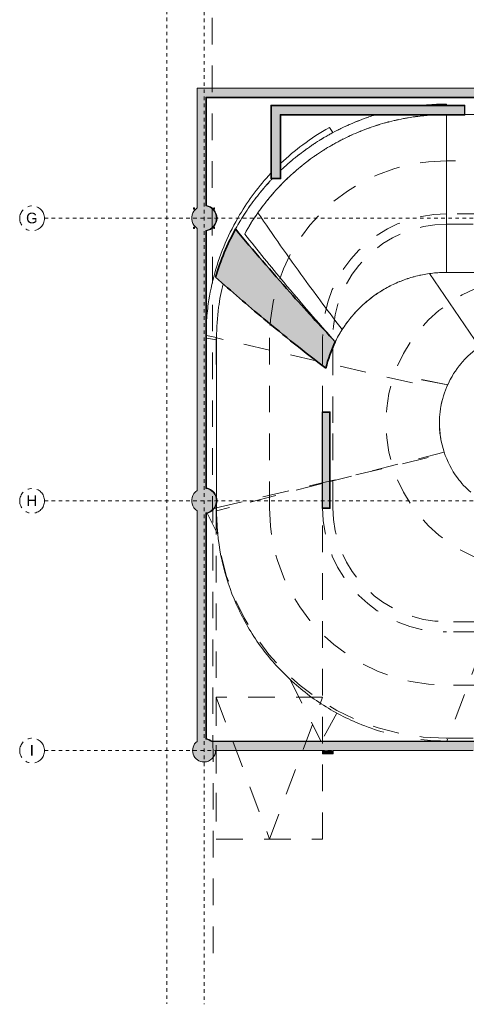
# Model space of a CAD drawing. Header units: millimetres. Extents: x 4.1 to 90.4, y -1.2 to 68.4.
# Tile 1 of 256: x 4.1 to 16.7, y 7.8 to 35.6. Entities that reach past the tile are written whole.
import ezdxf

# ---------------------------------------------------------------- set-up
doc = ezdxf.new("R2010")
doc.units = ezdxf.units.MM
doc.linetypes.add('Dash Dot 3_16_', pattern=[0.007938, 0.004763, -0.001587, 0, -0.001587])
doc.linetypes.add('JIS_02_0.7', pattern=[1.35, 0.75, -0.6])
doc.layers.add('A-DETL', color=94, linetype='Continuous', lineweight=5, true_color=0x00a600)
for name, color, linetype, lineweight in [('A-FLOR', 7, 'Continuous', 5), ('A-FLOR-PATT', 7, 'Continuous', 15), ('A-WALL', 7, 'Continuous', 5), ('A-WALL-PATT', 7, 'Continuous', 13), ('I-WALL', 7, 'Continuous', 5), ('S-COLS', 7, 'Continuous', 5), ('S-GRID', 7, 'Continuous', 9), ('S-GRID-IDEN', 7, 'Continuous', 9), ('S-RBAR', 7, 'Continuous', 5)]:
    doc.layers.add(name, color=color, linetype=linetype, lineweight=lineweight)
doc.styles.add('Arial_1', font='arial.ttf', dxfattribs={"height": 0.003})

# ---------------------------------------------------------------- blocks, each defined once
blk = doc.blocks.new('Grid - CMS-SYMBOLE-QUADRILLAGE-1249333-MUC-LAG-PRO-PLA-ARC-TZN-SS01-AP04B-04RP Maçonnerie')
at = {"layer": 'S-GRID-IDEN', "color": 8, "linetype": 'Dash Dot 3_16_', "true_color": 0x808080}
blk.add_circle((0.00005, 0), 0.0035, dxfattribs=at)
blk = doc.blocks.new('MUC-ENT-EXE-GOE-M3D-TZN-TNV-V21 _Principe Piscine_-D_rvt-1-MUC-LAG-PRO-PLA-ARC-TZN-SS01-AP04B-04RP Maçonnerie')
at = {"layer": 'A-FLOR-PATT', "lineweight": 5, "true_color": 0x808080}
blk.add_hatch(color=8, dxfattribs=at).paths.add_polyline_path([(-223.083, 53.604), (-223.032, 53.795), (-222.971, 53.984), (-222.899, 54.168), (-222.817, 54.349), (-223.19, 54.748), (-223.543, 55.132), (-223.778, 55.39), (-224.161, 55.819), (-224.405, 56.096), (-224.776, 56.523), (-225.092, 56.891), (-225.328, 57.17), (-225.631, 57.533), (-225.745, 57.315), (-225.852, 57.093), (-225.95, 56.868), (-226.04, 56.639), (-226.122, 56.408), (-226.195, 56.173), (-225.794, 55.819), (-225.486, 55.551), (-225.173, 55.284), (-224.776, 54.951), (-224.491, 54.715), (-224.143, 54.433), (-223.792, 54.153), (-223.439, 53.877), (-223.132, 53.642)])
at = {"layer": 'A-WALL-PATT', "lineweight": 5, "true_color": 0x808080}
h = blk.add_hatch(color=8, dxfattribs=at)
h.paths.add_polyline_path([(-226.469, 43.064), (-226.469, 49.517), (-226.494, 49.514), (-226.519, 49.514), (-226.572, 49.518), (-226.624, 49.53), (-226.673, 49.549), (-226.719, 49.576), (-226.719, 43.064)])
h.paths.add_polyline_path([(-226.719, 50.151), (-226.673, 50.178), (-226.624, 50.197), (-226.572, 50.209), (-226.519, 50.214), (-226.494, 50.213), (-226.469, 50.21), (-226.469, 57.492), (-226.494, 57.489), (-226.519, 57.489), (-226.572, 57.493), (-226.624, 57.505), (-226.673, 57.524), (-226.719, 57.551), (-226.719, 50.193)])
h.paths.add_polyline_path([(-226.719, 58.126), (-226.673, 58.153), (-226.624, 58.172), (-226.572, 58.184), (-226.519, 58.189), (-226.494, 58.188), (-226.469, 58.185), (-226.469, 61.504), (-226.719, 61.504), (-226.719, 58.231)])
for points in [[(-226.469, 61.254), (-218.161, 61.254), (-218.161, 61.504), (-226.469, 61.504)], [(-224.619, 58.964), (-224.369, 58.964), (-224.369, 61.014), (-224.619, 61.014), (-224.619, 59.034)], [(-219.169, 60.764), (-219.169, 61.014), (-224.369, 61.014), (-224.369, 60.764), (-220.254, 60.764)], [(-223.174, 49.659), (-222.974, 49.659), (-222.974, 52.354), (-223.174, 52.354), (-223.174, 49.925)], [(-223.179, 42.814), (-223.179, 43.064), (-226.719, 43.064), (-226.719, 42.814), (-223.543, 42.814)], [(-191.748, 42.814), (-191.748, 43.064), (-223.179, 43.064), (-223.179, 42.814), (-191.998, 42.814)]]:
    blk.add_hatch(color=8, dxfattribs=at).paths.add_polyline_path(points)
at = {"layer": 'S-COLS', "lineweight": 5, "true_color": 0x808080}
for points in [[(-226.519, 57.489), (-226.494, 57.489), (-226.469, 57.492), (-226.408, 57.506), (-226.351, 57.531), (-226.299, 57.566), (-226.255, 57.609), (-226.218, 57.66), (-226.191, 57.716), (-226.175, 57.776), (-226.169, 57.839), (-226.175, 57.901), (-226.192, 57.963), (-226.218, 58.017), (-226.255, 58.068), (-226.299, 58.111), (-226.351, 58.146), (-226.408, 58.171), (-226.469, 58.185), (-226.494, 58.188), (-226.519, 58.189), (-226.572, 58.184), (-226.624, 58.172), (-226.673, 58.153), (-226.719, 58.126), (-226.766, 58.087), (-226.805, 58.04), (-226.836, 57.987), (-226.857, 57.929), (-226.868, 57.869), (-226.868, 57.808), (-226.857, 57.748), (-226.836, 57.69), (-226.805, 57.637), (-226.766, 57.59), (-226.719, 57.551), (-226.673, 57.524), (-226.624, 57.505), (-226.572, 57.493)], [(-226.519, 49.514), (-226.494, 49.514), (-226.469, 49.517), (-226.408, 49.531), (-226.351, 49.556), (-226.299, 49.591), (-226.255, 49.634), (-226.218, 49.685), (-226.191, 49.741), (-226.175, 49.801), (-226.169, 49.864), (-226.175, 49.926), (-226.191, 49.986), (-226.218, 50.042), (-226.255, 50.093), (-226.299, 50.136), (-226.351, 50.171), (-226.408, 50.196), (-226.469, 50.21), (-226.494, 50.213), (-226.519, 50.214), (-226.572, 50.209), (-226.624, 50.197), (-226.673, 50.178), (-226.719, 50.151), (-226.766, 50.112), (-226.805, 50.065), (-226.836, 50.012), (-226.857, 49.954), (-226.868, 49.894), (-226.868, 49.833), (-226.857, 49.773), (-226.836, 49.715), (-226.801, 49.658), (-226.766, 49.615), (-226.719, 49.576), (-226.673, 49.549), (-226.624, 49.53), (-226.572, 49.518)], [(-223.174, 42.714), (-222.874, 42.714), (-222.874, 42.814), (-223.174, 42.814)]]:
    blk.add_hatch(color=8, dxfattribs=at).paths.add_polyline_path(points)
h = blk.add_hatch(color=8, dxfattribs=at)
h.paths.add_polyline_path([(-226.519, 42.489), (-226.456, 42.495), (-226.395, 42.513), (-226.339, 42.543), (-226.289, 42.584), (-226.249, 42.633), (-226.219, 42.689), (-226.2, 42.75), (-226.194, 42.814), (-226.719, 42.814), (-226.719, 43.07), (-226.764, 43.027), (-226.8, 42.977), (-226.826, 42.921), (-226.841, 42.861), (-226.844, 42.799), (-226.835, 42.737), (-226.815, 42.679), (-226.784, 42.625), (-226.744, 42.579), (-226.695, 42.54), (-226.64, 42.512), (-226.581, 42.494)])
h.paths.add_polyline_path([(-226.469, 43.064), (-226.311, 43.064), (-226.359, 43.097), (-226.413, 43.121), (-226.469, 43.135)])
at = {"layer": 'A-FLOR', "lineweight": 9}
for p, q in [((-219.674, 61.059), (-219.674, 61.029)), ((-222.982, 60.398), (-222.883, 60.253)), ((-219.449, 55.243), (-218.742, 54.211))]:
    blk.add_line(p, q, dxfattribs=at)
at = {"layer": 'A-FLOR', "color": 9, "linetype": 'JIS_02_0.7', "lineweight": 9, "true_color": 0xc0c0c0}
for p, q in [((-226.167, 54.466), (-226.454, 54.525)), ((-226.167, 54.4), (-226.454, 54.456)), ((-219.643, 53.138), (-220.589, 53.33)), ((-219.643, 53.138), (-220.578, 53.318)), ((-226.432, 49.51), (-226.13, 48.905)), ((-226.167, 49.659), (-226.23, 49.643)), ((-224.093, 44.819), (-223.225, 43.079)), ((-222.77, 43.869), (-223.209, 43.079))]:
    blk.add_line(p, q, dxfattribs=at)
at = {"layer": 'A-FLOR', "lineweight": 35}
for centre, radius, start, end in [((-219.674, 54.264), 6.795, 151.2434, 163.6789), ((-219.674, 52.809), 3.5, 153.8916, 166.8653)]:
    blk.add_arc(centre, radius, start, end, dxfattribs=at)
at = {"layer": 'A-FLOR', "lineweight": 9}
for points, knots in [([(-220.301, 61.03), (-220.278, 61.032), (-220.162, 61.042), (-219.954, 61.055), (-219.767, 61.059), (-219.674, 61.059)], [0.91363323, 0.91363323, 0.91363323, 0.91363323, 0.92307692, 0.96153846, 1, 1, 1, 1]), ([(-220.235, 61.035), (-220.236, 61.035), (-220.258, 61.033), (-220.28, 61.032), (-220.301, 61.03)], [0.064229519, 0.064229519, 0.064229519, 0.064229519, 0.064516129, 0.071837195, 0.071837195, 0.071837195, 0.071837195]), ([(-219.955, 61.053), (-219.955, 61.053), (-220.001, 61.051), (-220.047, 61.048), (-220.093, 61.046)], [0.03211477, 0.03211477, 0.03211477, 0.03211477, 0.03225806, 0.04795549, 0.04795549, 0.04795549, 0.04795549]), ([(-224.355, 59.189), (-224.322, 59.22), (-224.221, 59.314), (-224.047, 59.467), (-223.83, 59.642), (-223.605, 59.808), (-223.374, 59.965), (-223.136, 60.113), (-222.893, 60.25), (-222.644, 60.377), (-222.39, 60.494), (-222.132, 60.6), (-221.901, 60.685), (-221.756, 60.732), (-221.699, 60.75)], [0.2890328, 0.2890328, 0.2890328, 0.2890328, 0.3076923, 0.3461538, 0.3846154, 0.4230769, 0.4615385, 0.5, 0.5384615, 0.5769231, 0.6153846, 0.6538462, 0.6923077, 0.7168956, 0.7168956, 0.7168956, 0.7168956]), ([(-222.142, 60.595), (-222.145, 60.593), (-222.185, 60.578), (-222.225, 60.562), (-222.261, 60.547)], [0.28903301, 0.28903301, 0.28903301, 0.28903301, 0.29032258, 0.30371613, 0.30371613, 0.30371613, 0.30371613]), ([(-221.878, 60.691), (-221.882, 60.69), (-221.922, 60.676), (-221.963, 60.661), (-222.001, 60.648)], [0.25691814, 0.25691814, 0.25691814, 0.25691814, 0.25806452, 0.27174637, 0.27174637, 0.27174637, 0.27174637]), ([(-224.354, 59.388), (-224.158, 59.575), (-223.721, 59.943), (-223.243, 60.253), (-222.982, 60.398)], [-0.2388427, -0.2388427, -0.2388427, -0.2388427, -0.125, 0, 0, 0, 0]), ([(-222.656, 60.369), (-222.66, 60.367), (-222.698, 60.349), (-222.735, 60.33), (-222.768, 60.313)], [0.35326273, 0.35326273, 0.35326273, 0.35326273, 0.35483871, 0.36765519, 0.36765519, 0.36765519, 0.36765519]), ([(-222.401, 60.487), (-222.405, 60.486), (-222.444, 60.469), (-222.482, 60.451), (-222.517, 60.435)], [0.32114787, 0.32114787, 0.32114787, 0.32114787, 0.32258065, 0.33568574, 0.33568574, 0.33568574, 0.33568574]), ([(-223.149, 60.103), (-223.154, 60.1), (-223.193, 60.077), (-223.231, 60.053), (-223.265, 60.032)], [0.41749253, 0.41749253, 0.41749253, 0.41749253, 0.41935484, 0.43294617, 0.43294617, 0.43294617, 0.43294617]), ([(-222.905, 60.241), (-222.91, 60.239), (-222.946, 60.219), (-222.983, 60.199), (-223.014, 60.181)], [0.38537762, 0.38537762, 0.38537762, 0.38537762, 0.38709677, 0.39962444, 0.39962444, 0.39962444, 0.39962444]), ([(-223.619, 59.796), (-223.624, 59.792), (-223.661, 59.766), (-223.698, 59.739), (-223.729, 59.716)], [0.48172235, 0.48172235, 0.48172235, 0.48172235, 0.48387097, 0.497251, 0.497251, 0.497251, 0.497251]), ([(-223.388, 59.954), (-223.392, 59.951), (-223.43, 59.926), (-223.468, 59.901), (-223.5, 59.879)], [0.44960744, 0.44960744, 0.44960744, 0.44960744, 0.4516129, 0.4651012, 0.4651012, 0.4651012, 0.4651012]), ([(-223.844, 59.628), (-223.85, 59.624), (-223.885, 59.596), (-223.921, 59.568), (-223.951, 59.544)], [0.5138373, 0.5138373, 0.5138373, 0.5138373, 0.51612903, 0.52939659, 0.52939659, 0.52939659, 0.52939659]), ([(-224.273, 59.266), (-224.278, 59.261), (-224.306, 59.235), (-224.333, 59.21), (-224.355, 59.189)], [0.57806731, 0.57806731, 0.57806731, 0.57806731, 0.58064516, 0.59095605, 0.59095605, 0.59095605, 0.59095605]), ([(-224.062, 59.452), (-224.068, 59.447), (-224.102, 59.418), (-224.137, 59.388), (-224.165, 59.363)], [0.5459523, 0.5459523, 0.5459523, 0.5459523, 0.5483871, 0.5615386, 0.5615386, 0.5615386, 0.5615386]), ([(-226.455, 54.892), (-226.444, 55.068), (-226.395, 55.54), (-226.175, 56.591), (-225.625, 57.874), (-224.97, 58.747), (-224.635, 59.105)], [-0.949114, -0.949114, -0.949114, -0.949114, -0.875, -0.75, -0.5, -0.2946304, -0.2946304, -0.2946304, -0.2946304]), ([(-225.631, 57.533), (-225.586, 57.614), (-225.493, 57.776), (-225.344, 58.012), (-225.185, 58.242), (-225.017, 58.465), (-224.84, 58.681), (-224.697, 58.841), (-224.614, 58.929), (-224.595, 58.95)], [0, 0, 0, 0, 0.0384615, 0.0769231, 0.1153846, 0.1538462, 0.1923077, 0.2307692, 0.2423793, 0.2423793, 0.2423793, 0.2423793]), ([(-224.856, 58.659), (-224.861, 58.653), (-224.891, 58.618), (-224.92, 58.583), (-224.943, 58.554)], [0.67441239, 0.67441239, 0.67441239, 0.67441239, 0.67741935, 0.69008041, 0.69008041, 0.69008041, 0.69008041]), ([(-224.67, 58.87), (-224.675, 58.863), (-224.706, 58.83), (-224.737, 58.796), (-224.761, 58.768)], [0.64229732, 0.64229732, 0.64229732, 0.64229732, 0.64516129, 0.65794799, 0.65794799, 0.65794799, 0.65794799]), ([(-225.033, 58.442), (-225.038, 58.434), (-225.066, 58.398), (-225.094, 58.362), (-225.116, 58.333)], [0.7065275, 0.7065275, 0.7065275, 0.7065275, 0.70967742, 0.7222112, 0.7222112, 0.7222112, 0.7222112]), ([(-225.201, 58.217), (-225.206, 58.209), (-225.233, 58.172), (-225.259, 58.134), (-225.279, 58.105)], [0.73864262, 0.73864262, 0.73864262, 0.73864262, 0.74193548, 0.75434047, 0.75434047, 0.75434047, 0.75434047]), ([(-225.359, 57.985), (-225.365, 57.977), (-225.39, 57.939), (-225.414, 57.9), (-225.433, 57.87)], [0.77075772, 0.77075772, 0.77075772, 0.77075772, 0.77419355, 0.78646842, 0.78646842, 0.78646842, 0.78646842]), ([(-225.508, 57.747), (-225.513, 57.739), (-225.537, 57.699), (-225.56, 57.66), (-225.577, 57.629)], [0.80287283, 0.80287283, 0.80287283, 0.80287283, 0.80645161, 0.8185954, 0.8185954, 0.8185954, 0.8185954]), ([(-225.771, 57.264), (-225.777, 57.251), (-225.793, 57.219), (-225.808, 57.187), (-225.817, 57.169)], [0.86580521, 0.86580521, 0.86580521, 0.86580521, 0.87096774, 0.87797996, 0.87797996, 0.87797996, 0.87797996]), ([(-225.648, 57.501), (-225.653, 57.492), (-225.669, 57.463), (-225.684, 57.433), (-225.695, 57.413)], [0.83530647, 0.83530647, 0.83530647, 0.83530647, 0.83870968, 0.84680111, 0.84680111, 0.84680111, 0.84680111]), ([(-225.884, 57.022), (-225.892, 57.004), (-225.906, 56.971), (-225.92, 56.938), (-225.927, 56.924)], [0.89647826, 0.89647826, 0.89647826, 0.89647826, 0.90322581, 0.90870193, 0.90870193, 0.90870193, 0.90870193]), ([(-225.989, 56.772), (-225.998, 56.75), (-226.01, 56.718), (-226.022, 56.687), (-226.026, 56.676)], [0.92753481, 0.92753481, 0.92753481, 0.92753481, 0.93548387, 0.93922486, 0.93922486, 0.93922486, 0.93922486]), ([(-226.088, 56.508), (-226.095, 56.486), (-226.105, 56.459), (-226.114, 56.431), (-226.116, 56.426)], [0.959741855, 0.959741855, 0.959741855, 0.959741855, 0.967741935, 0.969643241, 0.969643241, 0.969643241, 0.969643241]), ([(-218.742, 54.211), (-218.84, 54.144), (-219.026, 53.998), (-219.355, 53.656), (-219.546, 53.353), (-219.643, 53.138)], [-1, -1, -1, -1, -0.75, -0.5, 0, 0, 0, 0])]:
    blk.add_open_spline(points, degree=3, knots=knots, dxfattribs=at)
for points in [[(-221.699, 60.75), (-221.712, 60.746), (-221.724, 60.742), (-221.736, 60.738)], [(-220.729, 56.146), (-220.76, 56.136), (-220.791, 56.126), (-220.822, 56.115)], [(-220.638, 56.173), (-220.622, 56.178), (-220.606, 56.182), (-220.59, 56.187)], [(-220.449, 56.222), (-220.433, 56.225), (-220.417, 56.229), (-220.401, 56.232)], [(-221.358, 55.877), (-221.33, 55.892), (-221.301, 55.908), (-221.271, 55.923)], [(-221.312, 55.902), (-221.327, 55.894), (-221.342, 55.886), (-221.356, 55.878)], [(-221.185, 55.966), (-221.155, 55.98), (-221.125, 55.994), (-221.095, 56.007)], [(-221.093, 56.008), (-221.123, 55.995), (-221.153, 55.981), (-221.183, 55.967)], [(-221.006, 56.045), (-220.976, 56.058), (-220.946, 56.07), (-220.915, 56.081)], [(-220.913, 56.082), (-220.944, 56.07), (-220.974, 56.058), (-221.005, 56.046)], [(-220.824, 56.114), (-220.808, 56.12), (-220.793, 56.125), (-220.777, 56.13)], [(-221.846, 55.553), (-221.82, 55.574), (-221.794, 55.594), (-221.768, 55.613)], [(-221.765, 55.616), (-221.791, 55.596), (-221.817, 55.576), (-221.843, 55.555)], [(-221.689, 55.67), (-221.663, 55.689), (-221.635, 55.708), (-221.608, 55.726)], [(-221.605, 55.728), (-221.633, 55.709), (-221.66, 55.691), (-221.687, 55.672)], [(-221.527, 55.778), (-221.499, 55.795), (-221.471, 55.812), (-221.443, 55.829)], [(-221.44, 55.83), (-221.468, 55.814), (-221.497, 55.797), (-221.525, 55.779)], [(-222.138, 55.294), (-222.115, 55.318), (-222.091, 55.34), (-222.067, 55.363)], [(-222.064, 55.366), (-222.088, 55.343), (-222.112, 55.32), (-222.135, 55.297)], [(-221.995, 55.428), (-221.971, 55.45), (-221.946, 55.471), (-221.921, 55.492)], [(-221.918, 55.495), (-221.943, 55.474), (-221.968, 55.452), (-221.993, 55.43)], [(-222.399, 55.005), (-222.379, 55.03), (-222.358, 55.056), (-222.336, 55.081)], [(-222.333, 55.085), (-222.355, 55.059), (-222.376, 55.034), (-222.397, 55.008)], [(-222.273, 55.153), (-222.251, 55.178), (-222.228, 55.202), (-222.205, 55.226)], [(-222.202, 55.229), (-222.225, 55.205), (-222.248, 55.181), (-222.27, 55.156)], [(-222.627, 54.688), (-222.609, 54.716), (-222.591, 54.743), (-222.573, 54.77)], [(-222.584, 54.754), (-222.598, 54.733), (-222.611, 54.712), (-222.624, 54.691)], [(-222.518, 54.849), (-222.498, 54.876), (-222.479, 54.903), (-222.459, 54.929)], [(-222.455, 54.933), (-222.476, 54.907), (-222.496, 54.88), (-222.515, 54.853)], [(-222.728, 54.519), (-222.713, 54.545), (-222.698, 54.571), (-222.683, 54.596)], [(-222.693, 54.58), (-222.704, 54.561), (-222.715, 54.542), (-222.726, 54.523)], [(-222.901, 54.165), (-222.89, 54.191), (-222.878, 54.217), (-222.867, 54.242)], [(-222.819, 54.344), (-222.806, 54.371), (-222.793, 54.397), (-222.78, 54.422)], [(-222.972, 53.982), (-222.963, 54.006), (-222.954, 54.031), (-222.944, 54.055)], [(-223.032, 53.794), (-223.026, 53.815), (-223.02, 53.836), (-223.013, 53.857)], [(-219.643, 53.138), (-219.735, 52.936), (-219.801, 52.722), (-219.839, 52.504)], [(-219.877, 52.018), (-219.874, 51.885), (-219.862, 51.752), (-219.84, 51.621)]]:
    blk.add_open_spline(points, degree=3, dxfattribs=at)
at = {"layer": 'A-FLOR', "lineweight": 35}
for points in [[(-222.817, 54.349), (-223.033, 54.578), (-223.462, 55.039), (-224.147, 55.799), (-224.872, 56.628), (-225.38, 57.23), (-225.631, 57.533)], [(-226.195, 56.173), (-225.972, 55.974), (-225.522, 55.58), (-224.781, 54.951), (-223.97, 54.289), (-223.38, 53.83), (-223.083, 53.604)]]:
    blk.add_open_spline(points, degree=3, knots=[0, 0, 0, 0, 0.222222, 0.444444, 0.722222, 1, 1, 1, 1], dxfattribs=at)
at = {"layer": 'A-WALL', "lineweight": 15}
for p, q in [((-226.719, 61.504), (-226.719, 58.126)), ((-226.469, 61.504), (-226.719, 61.504)), ((-218.411, 61.504), (-226.469, 61.504)), ((-226.469, 58.185), (-226.469, 61.254)), ((-226.469, 61.254), (-218.161, 61.254)), ((-224.369, 61.014), (-224.619, 61.014)), ((-224.619, 61.014), (-224.619, 58.964)), ((-219.169, 61.014), (-224.369, 61.014)), ((-219.169, 60.764), (-219.169, 61.014)), ((-224.369, 58.964), (-224.369, 60.764)), ((-224.369, 60.764), (-219.169, 60.764)), ((-224.619, 58.964), (-224.369, 58.964)), ((-226.719, 57.551), (-226.719, 50.151)), ((-226.469, 50.21), (-226.469, 57.492)), ((-222.974, 52.354), (-223.174, 52.354)), ((-223.174, 52.354), (-223.174, 49.659)), ((-222.974, 49.659), (-222.974, 52.354)), ((-226.719, 49.576), (-226.719, 43.07)), ((-226.469, 43.135), (-226.469, 49.517)), ((-223.174, 49.659), (-222.974, 49.659)), ((-223.179, 43.064), (-226.311, 43.064)), ((-226.194, 42.814), (-223.179, 42.814)), ((-218.867, 43.064), (-223.179, 43.064)), ((-223.179, 42.814), (-223.174, 42.814)), ((-222.874, 42.814), (-218.972, 42.814))]:
    blk.add_line(p, q, dxfattribs=at)
at = {"layer": 'S-COLS', "color": 7, "lineweight": 15}
for p, q in [((-223.174, 42.814), (-223.174, 42.714)), ((-222.874, 42.714), (-222.874, 42.814)), ((-223.174, 42.714), (-222.874, 42.714))]:
    blk.add_line(p, q, dxfattribs=at)
at = {"layer": 'S-COLS', "color": 7, "lineweight": 15, "flags": 128}
for points in [[(-226.719, 58.126), (-226.766, 58.087), (-226.805, 58.04), (-226.836, 57.987), (-226.857, 57.929), (-226.868, 57.869), (-226.868, 57.808), (-226.857, 57.748), (-226.836, 57.69), (-226.805, 57.637), (-226.766, 57.59), (-226.719, 57.551)], [(-226.469, 57.492), (-226.408, 57.506), (-226.351, 57.531), (-226.299, 57.566), (-226.255, 57.609), (-226.218, 57.66), (-226.191, 57.716), (-226.175, 57.776), (-226.169, 57.839), (-226.175, 57.901), (-226.191, 57.961), (-226.218, 58.017), (-226.255, 58.068), (-226.299, 58.111), (-226.351, 58.146), (-226.408, 58.171), (-226.469, 58.185)], [(-226.719, 50.151), (-226.766, 50.112), (-226.805, 50.065), (-226.836, 50.012), (-226.857, 49.954), (-226.868, 49.894), (-226.868, 49.833), (-226.857, 49.773), (-226.836, 49.715), (-226.805, 49.662), (-226.766, 49.615), (-226.719, 49.576)], [(-226.469, 49.517), (-226.408, 49.531), (-226.351, 49.556), (-226.299, 49.591), (-226.255, 49.634), (-226.218, 49.685), (-226.191, 49.741), (-226.175, 49.801), (-226.169, 49.864), (-226.175, 49.926), (-226.191, 49.986), (-226.218, 50.042), (-226.255, 50.093), (-226.299, 50.136), (-226.351, 50.171), (-226.408, 50.196), (-226.469, 50.21)]]:
    blk.add_lwpolyline(points, dxfattribs=at)
at = {"layer": 'S-COLS', "color": 7, "lineweight": 15}
for start, end in [(50.2849, 81.1501), (127.9799, 270), (270, 0)]:
    blk.add_arc((-226.519, 42.814), 0.325, start, end, dxfattribs=at)
at = {"layer": 'S-GRID', "color": 8, "linetype": 'Dash Dot 3_16_', "true_color": 0x808080}
for p, q in [((-227.569, 94.5), (-227.569, 35.662)), ((-226.519, 63.872), (-226.519, 35.648)), ((-231.024, 57.839), (-169.557, 57.839)), ((-231.024, 49.864), (-169.557, 49.864)), ((-231.024, 42.814), (-169.557, 42.814))]:
    blk.add_line(p, q, dxfattribs=at)
at = {"layer": 'S-RBAR', "color": 9, "lineweight": 9, "true_color": 0xc0c0c0}
for p, q in [((-226.814, 58.123), (-226.814, 58.092)), ((-226.814, 58.092), (-226.794, 58.092)), ((-226.794, 58.123), (-226.794, 58.092)), ((-226.244, 58.123), (-226.244, 58.092)), ((-226.244, 58.092), (-226.224, 58.092)), ((-226.224, 58.123), (-226.224, 58.092)), ((-226.794, 57.585), (-226.814, 57.585)), ((-226.814, 57.554), (-226.814, 57.585)), ((-226.794, 57.554), (-226.794, 57.585)), ((-226.224, 57.585), (-226.244, 57.585)), ((-226.244, 57.554), (-226.244, 57.585)), ((-226.224, 57.554), (-226.224, 57.585))]:
    blk.add_line(p, q, dxfattribs=at)
for centre, start, end in [((-226.804, 58.124), 0, 180), ((-226.234, 58.124), 0, 180), ((-226.804, 57.554), 180, 0), ((-226.234, 57.554), 180, 0)]:
    blk.add_arc(centre, 0.01, start, end, dxfattribs=at)
at = {"layer": 'S-GRID-IDEN', "color": 8, "lineweight": 5, "true_color": 0x808080, "xscale": 99.99999999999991, "yscale": 99.99999999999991, "zscale": 99.99999999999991, "rotation": 269.9999999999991}
for p in [(-231.374, 57.839), (-231.374, 49.864), (-231.374, 42.814)]:
    blk.add_blockref('Grid - CMS-SYMBOLE-QUADRILLAGE-1249333-MUC-LAG-PRO-PLA-ARC-TZN-SS01-AP04B-04RP Maçonnerie', p, dxfattribs=at)
at = {"layer": 'S-GRID-IDEN', "color": 8, "linetype": 'Dash Dot 3_16_', "true_color": 0x808080, "char_height": 0.3, "attachment_point": 1, "style": 'Arial_1'}
for s, insert, width in [('G', (-231.545, 57.993), 0.40084), ('H', (-231.532, 50.018), 0.36878), ('I', (-231.44, 42.968), 0.1443)]:
    blk.add_mtext(s, dxfattribs=dict(at, insert=insert, width=width))

msp = doc.modelspace()

# ---------------------------------------------------------------- block references
at = {"lineweight": 5}
msp.add_blockref('MUC-ENT-EXE-GOE-M3D-TZN-TNV-V21 _Principe Piscine_-D_rvt-1-MUC-LAG-PRO-PLA-ARC-TZN-SS01-AP04B-04RP Maçonnerie', (235.795, -27.844), dxfattribs=at)

# ---------------------------------------------------------------- next in the draw order: hatches: boundary and pattern name
at = {"layer": 'A-WALL-PATT', "lineweight": 5, "true_color": 0xc0c0c0}
for points in [[(9.338, 30.352), (9.338, 33.41), (9.325, 33.41), (9.325, 30.354), (9.332, 30.353)], [(9.34, 33.397), (17.647, 33.397), (17.647, 33.41), (9.338, 33.41), (9.338, 33.397)], [(13.896, 33.172), (16.64, 33.172), (16.64, 33.185), (11.162, 33.185), (11.162, 33.172), (11.175, 33.172)], [(11.162, 31.107), (11.175, 31.107), (11.175, 33.172), (11.162, 33.172), (11.162, 31.191)], [(16.627, 32.907), (16.64, 32.907), (16.64, 33.172), (16.627, 33.172), (16.627, 32.92)], [(11.44, 31.12), (11.44, 32.92), (11.427, 32.92), (11.427, 31.12), (11.429, 31.12)], [(16.627, 32.907), (16.627, 32.92), (11.44, 32.92), (11.44, 32.907), (16.625, 32.907)], [(11.44, 31.107), (11.44, 31.12), (11.175, 31.12), (11.175, 31.107), (11.429, 31.107)], [(9.338, 29.637), (9.34, 29.638), (9.401, 29.654), (9.458, 29.681), (9.51, 29.718), (9.554, 29.763), (9.59, 29.815), (9.617, 29.872), (9.633, 29.933), (9.638, 29.996), (9.633, 30.059), (9.616, 30.12), (9.589, 30.177), (9.553, 30.229), (9.508, 30.273), (9.457, 30.309), (9.399, 30.336), (9.332, 30.353), (9.325, 30.354), (9.325, 30.341), (9.389, 30.326), (9.449, 30.299), (9.502, 30.261), (9.548, 30.214), (9.584, 30.16), (9.61, 30.099), (9.623, 30.035), (9.625, 29.97), (9.614, 29.905), (9.591, 29.844), (9.557, 29.787), (9.514, 29.739), (9.462, 29.699), (9.403, 29.669), (9.338, 29.651)], [(9.338, 22.377), (9.338, 29.651), (9.325, 29.648), (9.325, 22.379), (9.332, 22.378)], [(12.607, 21.802), (12.62, 21.802), (12.62, 24.523), (12.607, 24.523), (12.607, 21.814)], [(12.62, 24.51), (12.82, 24.51), (12.82, 24.523), (12.62, 24.523)], [(12.82, 21.802), (12.833, 21.802), (12.833, 24.523), (12.82, 24.523), (12.82, 21.814)], [(9.325, 21.66), (9.338, 21.662), (9.399, 21.679), (9.456, 21.705), (9.508, 21.741), (9.553, 21.786), (9.59, 21.838), (9.616, 21.895), (9.633, 21.957), (9.638, 22.02), (9.633, 22.083), (9.617, 22.144), (9.59, 22.201), (9.554, 22.253), (9.509, 22.298), (9.457, 22.334), (9.4, 22.361), (9.332, 22.378), (9.325, 22.379), (9.325, 22.366), (9.392, 22.35), (9.451, 22.323), (9.505, 22.284), (9.551, 22.236), (9.587, 22.18), (9.611, 22.118), (9.624, 22.053), (9.624, 21.986), (9.611, 21.921), (9.586, 21.859), (9.55, 21.803), (9.504, 21.755), (9.45, 21.717), (9.39, 21.689), (9.325, 21.673)], [(12.62, 21.802), (12.82, 21.802), (12.82, 21.815), (12.62, 21.814)], [(9.338, 15.302), (9.338, 21.662), (9.325, 21.66), (9.325, 15.304), (9.331, 15.303)], [(9.503, 15.22), (9.488, 15.233), (9.454, 15.257), (9.417, 15.277), (9.374, 15.293), (9.325, 15.304), (9.325, 15.291), (9.382, 15.277), (9.435, 15.253), (9.483, 15.22)], [(16.774, 15.22), (16.909, 15.22), (16.922, 15.233), (9.488, 15.233), (9.503, 15.22), (16.363, 15.22)]]:
    msp.add_hatch(color=9, dxfattribs=at).paths.add_polyline_path(points)
at = {"layer": 'I-WALL'}
for points in [[(9.34, 30.354), (9.34, 33.395), (9.338, 33.397), (9.339, 30.354)], [(17.647, 33.395), (17.647, 33.397), (9.34, 33.397), (9.34, 33.395), (17.185, 33.395)], [(16.625, 33.17), (16.627, 33.172), (11.175, 33.172), (11.175, 33.17), (15.541, 33.17)], [(16.627, 32.92), (16.627, 33.17), (16.625, 33.17), (16.625, 32.92)], [(11.425, 31.12), (11.427, 31.12), (11.427, 32.92), (11.425, 32.92), (11.425, 31.191)], [(11.175, 31.105), (11.44, 31.105), (11.44, 31.107), (11.162, 31.107), (11.162, 31.105)], [(9.34, 29.636), (9.402, 29.652), (9.459, 29.679), (9.511, 29.716), (9.556, 29.761), (9.592, 29.813), (9.619, 29.87), (9.635, 29.932), (9.64, 29.995), (9.635, 30.058), (9.619, 30.119), (9.592, 30.177), (9.556, 30.229), (9.511, 30.274), (9.459, 30.31), (9.402, 30.337), (9.341, 30.354), (9.338, 30.352), (9.399, 30.336), (9.457, 30.309), (9.508, 30.273), (9.553, 30.229), (9.589, 30.177), (9.616, 30.119), (9.633, 30.059), (9.638, 29.996), (9.633, 29.933), (9.617, 29.872), (9.59, 29.815), (9.554, 29.763), (9.51, 29.718), (9.458, 29.681), (9.401, 29.654), (9.34, 29.638)], [(9.34, 22.379), (9.34, 29.636), (9.338, 29.637), (9.339, 22.379)], [(12.605, 21.802), (12.607, 21.802), (12.607, 24.523), (12.605, 24.523), (12.605, 21.814)], [(12.607, 24.523), (12.833, 24.523), (12.833, 24.525), (12.607, 24.525)], [(12.833, 21.802), (12.835, 21.802), (12.835, 24.523), (12.833, 24.523), (12.833, 21.814)], [(9.34, 21.661), (9.401, 21.677), (9.459, 21.704), (9.511, 21.741), (9.555, 21.786), (9.592, 21.838), (9.618, 21.895), (9.635, 21.956), (9.64, 22.02), (9.635, 22.083), (9.619, 22.144), (9.592, 22.202), (9.556, 22.254), (9.511, 22.299), (9.459, 22.335), (9.402, 22.362), (9.341, 22.379), (9.338, 22.377), (9.4, 22.361), (9.457, 22.334), (9.509, 22.298), (9.554, 22.253), (9.59, 22.201), (9.617, 22.144), (9.633, 22.082), (9.638, 22.02), (9.633, 21.957), (9.616, 21.895), (9.59, 21.838), (9.553, 21.786), (9.508, 21.741), (9.456, 21.705), (9.399, 21.679), (9.338, 21.662)], [(12.607, 21.8), (12.833, 21.8), (12.833, 21.802), (12.607, 21.802)], [(9.34, 15.304), (9.339, 21.66), (9.338, 21.66), (9.339, 15.304)], [(9.488, 15.233), (9.488, 15.235), (9.455, 15.259), (9.418, 15.278), (9.374, 15.295), (9.34, 15.304), (9.338, 15.302), (9.378, 15.292), (9.417, 15.277), (9.454, 15.257)], [(16.919, 15.233), (16.921, 15.235), (9.49, 15.234), (9.491, 15.233), (16.774, 15.233)]]:
    msp.add_hatch(color=9, dxfattribs=at).paths.add_polyline_path(points)
h = msp.add_hatch(color=9, dxfattribs=at)
h.paths.add_polyline_path([(11.162, 31.107), (11.162, 33.17), (11.16, 33.17), (11.16, 31.107)])
h.paths.add_polyline_path([(11.16, 33.172), (11.162, 33.172), (11.162, 33.185), (11.16, 33.185)])
h = msp.add_hatch(color=9, dxfattribs=at)
h.paths.add_polyline_path([(16.64, 32.905), (16.64, 32.907), (16.627, 32.907), (16.627, 32.905)])
h.paths.add_polyline_path([(15.541, 32.905), (16.625, 32.905), (16.625, 32.907), (11.44, 32.907), (11.44, 32.905), (14.719, 32.905)])

# ---------------------------------------------------------------- next in the draw order: linework, layer by layer
at = {"layer": 'A-DETL', "color": 9, "linetype": 'JIS_02_0.7', "lineweight": 9, "true_color": 0xc0c0c0}
for p, q in [((9.534, 9.251), (9.499, 36.42)), ((9.534, 9.251), (9.499, 36.42)), ((9.534, 9.251), (9.499, 36.42)), ((18.52, 30.115), (16.12, 30.115)), ((16.12, 29.825), (18.52, 29.825)), ((9.62, 26.615), (9.62, 25.848)), ((12.62, 26.615), (12.62, 24.215)), ((12.91, 24.215), (12.91, 26.615)), ((12.91, 21.815), (12.91, 24.215)), ((23.813, 18.605), (16.12, 18.605)), ((23.813, 18.315), (16.12, 18.315)), ((9.62, 16.47), (11.12, 12.47)), ((9.62, 16.47), (9.62, 12.47)), ((12.62, 16.47), (9.62, 16.47)), ((11.12, 12.47), (12.62, 16.47)), ((12.62, 12.47), (12.62, 16.47)), ((16.12, 15.315), (23.813, 15.315)), ((9.62, 12.47), (12.62, 12.47))]:
    msp.add_line(p, q, dxfattribs=at)
at = {"layer": 'A-DETL', "color": 8, "linetype": 'JIS_02_0.7', "true_color": 0x808080}
for p, q in [((17.72, 31.615), (16.12, 31.615)), ((11.12, 21.815), (11.12, 26.615)), ((12.62, 12.47), (12.62, 22.241)), ((9.62, 21.815), (9.62, 12.47)), ((23.813, 16.815), (16.12, 16.815)), ((12.62, 16.47), (9.62, 16.47)), ((9.62, 12.47), (12.62, 12.47))]:
    msp.add_line(p, q, dxfattribs=at)
at = {"layer": 'A-DETL', "color": 7, "linetype": 'JIS_02_0.7'}
msp.add_line((9.62, 21.815), (16.06, 23.344), dxfattribs=at)
at = {"layer": 'A-DETL', "color": 9, "linetype": 'JIS_02_0.7', "lineweight": 9, "true_color": 0xc0c0c0}
for centre, radius, start, end in [((16.12, 26.615), 5, 90, 180), ((16.12, 26.615), 3.5, 90, 180), ((16.12, 26.615), 3.21, 90, 180), ((16.12, 21.815), 6.5, 180, 270), ((16.12, 21.815), 3.5, 180, 270), ((16.12, 21.815), 3.21, 180, 270)]:
    msp.add_arc(centre, radius, start, end, dxfattribs=at)
at = {"layer": 'A-DETL', "color": 8, "linetype": 'JIS_02_0.7', "true_color": 0x808080}
for centre, radius, start, end in [((16.12, 26.615), 5, 90, 180), ((18.52, 24.215), 4.11, 90, 270), ((16.12, 21.815), 5, 180, 270)]:
    msp.add_arc(centre, radius, start, end, dxfattribs=at)
at = {"layer": 'A-FLOR'}
for p, q in [((16.12, 32.905), (16.12, 28.459)), ((16.64, 32.92), (19.256, 32.92)), ((15.639, 28.43), (16.346, 27.399)), ((19.256, 28.459), (16.12, 28.459)), ((9.628, 22.11), (9.628, 26.615)), ((9.628, 21.735), (9.628, 21.929))]:
    msp.add_line(p, q, dxfattribs=at)
at = {"layer": 'A-FLOR', "color": 9, "linetype": 'JIS_02_0.7', "true_color": 0xc0c0c0}
for p, q in [((12.441, 25.968), (9.628, 26.615)), ((15.161, 25.342), (12.748, 25.897)), ((16.051, 23.39), (12.835, 22.562)), ((12.605, 22.502), (9.628, 21.735)), ((18.528, 21.605), (16.128, 15.235))]:
    msp.add_line(p, q, dxfattribs=at)
at = {"layer": 'A-FLOR', "lineweight": 15}
for centre, radius, start, end in [((16.12, 26.42), 6.5, 145.0259, 151.2434), ((16.12, 24.965), 3.5, 147.4055, 153.8916)]:
    msp.add_arc(centre, radius, start, end, dxfattribs=at)
at = {"layer": 'A-FLOR'}
for points, knots in [([(10.794, 30.146), (10.846, 30.22), (10.953, 30.366), (11.122, 30.578), (11.3, 30.783), (11.486, 30.981), (11.681, 31.17), (11.883, 31.351), (12.093, 31.524), (12.309, 31.688), (12.532, 31.842), (12.762, 31.987), (12.997, 32.123), (13.238, 32.248), (13.484, 32.363), (13.734, 32.468), (13.989, 32.562), (14.247, 32.646), (14.509, 32.719), (14.773, 32.781), (15.039, 32.831), (15.308, 32.871), (15.529, 32.894), (15.659, 32.904), (15.7, 32.906)], [0, 0, 0, 0, 0.0434783, 0.0869565, 0.1304348, 0.173913, 0.2173913, 0.2608696, 0.3043478, 0.3478261, 0.3913043, 0.4347826, 0.4782609, 0.5217391, 0.5652174, 0.6086957, 0.6521739, 0.6956522, 0.7391304, 0.7826087, 0.826087, 0.8695652, 0.9130435, 0.9326525, 0.9326525, 0.9326525, 0.9326525]), ([(15.027, 32.827), (15.023, 32.827), (14.982, 32.82), (14.942, 32.812), (14.906, 32.805)], [0.15815247, 0.15815247, 0.15815247, 0.15815247, 0.16, 0.17578984, 0.17578984, 0.17578984, 0.17578984]), ([(15.298, 32.868), (15.295, 32.867), (15.254, 32.862), (15.212, 32.856), (15.174, 32.851)], [0.11861404, 0.11861404, 0.11861404, 0.11861404, 0.12, 0.13672597, 0.13672597, 0.13672597, 0.13672597]), ([(15.572, 32.897), (15.569, 32.897), (15.527, 32.893), (15.484, 32.889), (15.443, 32.885)], [0.07907584, 0.07907584, 0.07907584, 0.07907584, 0.08, 0.09766172, 0.09766172, 0.09766172, 0.09766172]), ([(13.964, 32.552), (13.956, 32.549), (13.916, 32.535), (13.875, 32.52), (13.843, 32.508)], [0.31631086, 0.31631086, 0.31631086, 0.31631086, 0.32, 0.33486113, 0.33486113, 0.33486113, 0.33486113]), ([(14.225, 32.638), (14.218, 32.635), (14.178, 32.623), (14.137, 32.61), (14.104, 32.599)], [0.27677048, 0.27677048, 0.27677048, 0.27677048, 0.28, 0.29517355, 0.29517355, 0.29517355, 0.29517355]), ([(14.49, 32.712), (14.484, 32.71), (14.443, 32.7), (14.402, 32.689), (14.368, 32.679)], [0.2372306, 0.2372306, 0.2372306, 0.2372306, 0.24, 0.25543819, 0.25543819, 0.25543819, 0.25543819]), ([(14.757, 32.775), (14.752, 32.774), (14.713, 32.766), (14.674, 32.757), (14.641, 32.749)], [0.19769124, 0.19769124, 0.19769124, 0.19769124, 0.2, 0.21485322, 0.21485322, 0.21485322, 0.21485322]), ([(13.454, 32.348), (13.445, 32.344), (13.405, 32.326), (13.366, 32.307), (13.336, 32.293)], [0.395393, 0.395393, 0.395393, 0.395393, 0.4, 0.41414693, 0.41414693, 0.41414693, 0.41414693]), ([(13.707, 32.455), (13.698, 32.452), (13.658, 32.436), (13.618, 32.419), (13.587, 32.406)], [0.35585171, 0.35585171, 0.35585171, 0.35585171, 0.36, 0.37451581, 0.37451581, 0.37451581, 0.37451581]), ([(12.726, 31.963), (12.714, 31.956), (12.677, 31.933), (12.64, 31.91), (12.615, 31.893)], [0.51402067, 0.51402067, 0.51402067, 0.51402067, 0.52, 0.53295255, 0.53295255, 0.53295255, 0.53295255]), ([(12.963, 32.102), (12.952, 32.095), (12.914, 32.074), (12.876, 32.052), (12.849, 32.037)], [0.47447741, 0.47447741, 0.47447741, 0.47447741, 0.48, 0.49336189, 0.49336189, 0.49336189, 0.49336189]), ([(13.206, 32.23), (13.196, 32.225), (13.157, 32.205), (13.118, 32.185), (13.09, 32.17)], [0.43493486, 0.43493486, 0.43493486, 0.43493486, 0.44, 0.45376095, 0.45376095, 0.45376095, 0.45376095]), ([(12.495, 31.815), (12.483, 31.807), (12.446, 31.782), (12.41, 31.757), (12.386, 31.74)], [0.55356467, 0.55356467, 0.55356467, 0.55356467, 0.56, 0.57253508, 0.57253508, 0.57253508, 0.57253508]), ([(12.052, 31.489), (12.039, 31.479), (12.005, 31.451), (11.971, 31.423), (11.95, 31.406)], [0.63265553, 0.63265553, 0.63265553, 0.63265553, 0.64, 0.65168217, 0.65168217, 0.65168217, 0.65168217]), ([(12.27, 31.657), (12.257, 31.647), (12.222, 31.621), (12.187, 31.595), (12.165, 31.578)], [0.59310956, 0.59310956, 0.59310956, 0.59310956, 0.6, 0.61211125, 0.61211125, 0.61211125, 0.61211125]), ([(11.842, 31.313), (11.828, 31.301), (11.795, 31.272), (11.762, 31.242), (11.743, 31.225)], [0.67220264, 0.67220264, 0.67220264, 0.67220264, 0.68, 0.69124863, 0.69124863, 0.69124863, 0.69124863]), ([(11.444, 30.934), (11.43, 30.92), (11.399, 30.888), (11.369, 30.856), (11.353, 30.838)], [0.75130054, 0.75130054, 0.75130054, 0.75130054, 0.76, 0.77037073, 0.77037073, 0.77037073, 0.77037073]), ([(11.639, 31.128), (11.625, 31.115), (11.593, 31.084), (11.562, 31.053), (11.544, 31.036)], [0.71175094, 0.71175094, 0.71175094, 0.71175094, 0.72, 0.73081126, 0.73081126, 0.73081126, 0.73081126]), ([(11.257, 30.732), (11.243, 30.717), (11.214, 30.683), (11.185, 30.65), (11.17, 30.632)], [0.79085176, 0.79085176, 0.79085176, 0.79085176, 0.8, 0.80992767, 0.80992767, 0.80992767, 0.80992767]), ([(10.91, 30.306), (10.896, 30.288), (10.87, 30.252), (10.844, 30.216), (10.832, 30.199)], [0.86996009, 0.86996009, 0.86996009, 0.86996009, 0.88, 0.88903494, 0.88903494, 0.88903494, 0.88903494]), ([(11.079, 30.523), (11.065, 30.506), (11.037, 30.471), (11.01, 30.437), (10.997, 30.419)], [0.83040488, 0.83040488, 0.83040488, 0.83040488, 0.84, 0.84948233, 0.84948233, 0.84948233, 0.84948233]), ([(10.743, 30.072), (10.732, 30.055), (10.714, 30.028), (10.696, 30.001), (10.689, 29.991)], [0.91139047, 0.91139047, 0.91139047, 0.91139047, 0.92, 0.92538923, 0.92538923, 0.92538923, 0.92538923]), ([(10.594, 29.842), (10.583, 29.824), (10.569, 29.8), (10.554, 29.777), (10.551, 29.771)], [0.95077225, 0.95077225, 0.95077225, 0.95077225, 0.96, 0.96277201, 0.96277201, 0.96277201, 0.96277201]), ([(9.628, 26.615), (9.628, 26.904), (9.662, 27.418), (9.757, 27.923), (9.81, 28.142)], [-1, -1, -1, -1, -0.875, -0.7774589, -0.7774589, -0.7774589, -0.7774589]), ([(15.994, 24.841), (15.944, 24.638), (15.883, 24.147), (15.963, 23.657), (16.051, 23.39)], [-0.436534, -0.436534, -0.436534, -0.436534, -0.25, 0, 0, 0, 0]), ([(16.802, 22.257), (16.662, 22.38), (16.351, 22.72), (16.137, 23.133), (16.051, 23.39)], [0.578102, 0.578102, 0.578102, 0.578102, 0.75, 1, 1, 1, 1]), ([(14.353, 15.482), (14.111, 15.551), (13.47, 15.773), (12.493, 16.296), (11.502, 17.109), (10.688, 18.1), (10.084, 19.231), (9.711, 20.459), (9.628, 21.309), (9.628, 21.735)], [-0.8239344, -0.8239344, -0.8239344, -0.8239344, -0.75, -0.625, -0.5, -0.375, -0.25, -0.125, 0, 0, 0, 0])]:
    msp.add_open_spline(points, degree=3, knots=knots, dxfattribs=at)
at = {"layer": 'A-FLOR', "lineweight": 15}
for points in [[(13.172, 26.85), (12.806, 27.329), (12.222, 28.114), (11.435, 29.216), (11.006, 29.835), (10.794, 30.146)], [(10.422, 29.547), (10.787, 29.085), (11.39, 28.342), (12.247, 27.332), (12.732, 26.779), (12.978, 26.505)]]:
    msp.add_open_spline(points, degree=3, knots=[0, 0, 0, 0, 0.444444, 0.722222, 1, 1, 1, 1], dxfattribs=at)
at = {"layer": 'A-FLOR'}
for points in [[(16.12, 28.465), (16.055, 28.465), (15.925, 28.461), (15.731, 28.445), (15.538, 28.418), (15.347, 28.38), (15.158, 28.332), (14.973, 28.273), (14.79, 28.204), (14.612, 28.125), (14.439, 28.036), (14.27, 27.938), (14.108, 27.831), (13.952, 27.714), (13.802, 27.589), (13.66, 27.456), (13.525, 27.315), (13.398, 27.167), (13.28, 27.013), (13.207, 26.905), (13.172, 26.85)], [(14.612, 28.123), (14.641, 28.137), (14.671, 28.151), (14.701, 28.164)], [(14.79, 28.202), (14.82, 28.215), (14.851, 28.227), (14.882, 28.238)], [(14.972, 28.271), (15.003, 28.282), (15.034, 28.292), (15.066, 28.302)], [(14.107, 27.828), (14.134, 27.847), (14.162, 27.866), (14.189, 27.884)], [(14.27, 27.936), (14.298, 27.953), (14.326, 27.97), (14.355, 27.987)], [(14.438, 28.034), (14.453, 28.042), (14.468, 28.05), (14.482, 28.058)], [(13.659, 27.453), (13.683, 27.477), (13.707, 27.5), (13.731, 27.522)], [(13.802, 27.586), (13.826, 27.608), (13.852, 27.63), (13.877, 27.651)], [(13.951, 27.712), (13.977, 27.732), (14.003, 27.752), (14.03, 27.772)], [(13.398, 27.164), (13.419, 27.19), (13.44, 27.216), (13.462, 27.241)], [(13.524, 27.312), (13.547, 27.337), (13.569, 27.361), (13.592, 27.386)], [(13.279, 27.009), (13.299, 27.036), (13.319, 27.063), (13.339, 27.09)], [(13.069, 26.679), (13.08, 26.698), (13.091, 26.717), (13.102, 26.736)], [(13.17, 26.848), (13.183, 26.869), (13.197, 26.889), (13.211, 26.91)], [(16.257, 25.501), (16.211, 25.42), (16.169, 25.336), (16.132, 25.251)], [(16.128, 15.235), (15.883, 15.235), (15.639, 15.249), (15.396, 15.276)]]:
    msp.add_open_spline(points, degree=3, dxfattribs=at)
at = {"layer": 'A-WALL'}
for p, q in [((9.338, 33.397), (9.338, 30.354)), ((9.338, 33.397), (17.649, 33.397)), ((11.16, 33.172), (11.162, 33.172)), ((11.162, 33.185), (11.162, 31.105)), ((11.175, 33.172), (16.627, 33.172)), ((11.175, 33.17), (11.175, 33.172)), ((16.627, 33.172), (16.627, 32.92)), ((11.427, 32.92), (11.427, 31.12)), ((16.64, 32.907), (11.44, 32.907)), ((11.44, 32.907), (11.44, 32.905)), ((16.627, 32.92), (16.625, 32.92)), ((16.627, 32.907), (16.627, 32.905)), ((11.44, 31.107), (11.16, 31.107)), ((11.425, 31.12), (11.427, 31.12)), ((9.338, 30.352), (9.338, 30.354)), ((9.338, 29.637), (9.338, 22.379)), ((12.605, 24.523), (12.835, 24.523)), ((12.607, 21.8), (12.607, 24.525)), ((12.833, 24.525), (12.833, 21.8)), ((9.338, 22.377), (9.338, 22.379)), ((12.835, 21.802), (12.605, 21.802)), ((9.338, 21.66), (9.338, 21.662)), ((9.338, 21.66), (9.338, 15.304)), ((9.338, 15.302), (9.338, 15.304)), ((9.491, 15.233), (9.488, 15.233)), ((9.491, 15.233), (16.919, 15.233))]:
    msp.add_line(p, q, dxfattribs=at)
at = {"layer": 'A-WALL', "flags": 128}
for points in [[(9.34, 29.638), (9.401, 29.654), (9.458, 29.681), (9.51, 29.718), (9.554, 29.763), (9.59, 29.815), (9.617, 29.872), (9.633, 29.933), (9.638, 29.996), (9.633, 30.059), (9.616, 30.12), (9.589, 30.177), (9.553, 30.229), (9.508, 30.273), (9.457, 30.309), (9.399, 30.336), (9.338, 30.352)], [(9.338, 21.662), (9.399, 21.679), (9.456, 21.705), (9.508, 21.741), (9.553, 21.786), (9.59, 21.838), (9.616, 21.895), (9.633, 21.957), (9.638, 22.02), (9.633, 22.083), (9.617, 22.144), (9.59, 22.201), (9.554, 22.253), (9.509, 22.298), (9.457, 22.334), (9.4, 22.361), (9.338, 22.377)], [(9.488, 15.233), (9.454, 15.257), (9.417, 15.277), (9.378, 15.292), (9.338, 15.302)]]:
    msp.add_lwpolyline(points, dxfattribs=at)
at = {"layer": 'A-WALL'}
msp.add_arc((9.275, 29.995), 0.363, 279.9945, 280.3152, dxfattribs=at)
at = {"layer": 'I-WALL', "lineweight": 13}
for p, q in [((9.325, 33.41), (9.325, 30.341)), ((17.634, 33.41), (9.325, 33.41)), ((9.34, 30.354), (9.34, 33.395)), ((9.34, 33.395), (17.649, 33.395)), ((16.64, 33.185), (11.16, 33.185)), ((11.16, 33.185), (11.16, 31.105)), ((11.175, 33.17), (16.625, 33.17)), ((11.175, 31.12), (11.175, 33.17)), ((16.625, 33.17), (16.625, 32.92)), ((16.64, 32.905), (16.64, 33.185)), ((11.425, 32.92), (11.425, 31.12)), ((16.625, 32.92), (11.425, 32.92)), ((11.44, 31.105), (11.44, 32.905)), ((11.44, 32.905), (16.64, 32.905)), ((11.16, 31.105), (11.44, 31.105)), ((11.425, 31.12), (11.175, 31.12)), ((9.325, 29.648), (9.325, 22.366)), ((9.34, 22.379), (9.34, 29.636)), ((12.605, 24.525), (12.605, 21.8)), ((12.835, 24.525), (12.605, 24.525)), ((12.62, 21.815), (12.62, 24.51)), ((12.62, 24.51), (12.82, 24.51)), ((12.82, 24.51), (12.82, 21.815)), ((12.835, 21.8), (12.835, 24.525)), ((12.605, 21.8), (12.835, 21.8)), ((12.82, 21.815), (12.62, 21.815)), ((9.325, 21.673), (9.325, 15.291)), ((9.34, 15.304), (9.34, 21.661)), ((9.483, 15.22), (16.927, 15.22)), ((16.921, 15.235), (9.488, 15.235))]:
    msp.add_line(p, q, dxfattribs=at)
at = {"layer": 'I-WALL', "lineweight": 13, "flags": 128}
for points in [[(9.34, 29.636), (9.402, 29.652), (9.459, 29.679), (9.511, 29.716), (9.556, 29.761), (9.592, 29.813), (9.619, 29.87), (9.635, 29.932), (9.64, 29.995), (9.635, 30.058), (9.619, 30.119), (9.592, 30.177), (9.556, 30.229), (9.511, 30.274), (9.459, 30.31), (9.402, 30.337), (9.341, 30.354)], [(9.338, 29.651), (9.332, 29.649), (9.325, 29.648)], [(9.34, 29.651), (9.339, 29.651), (9.338, 29.651)], [(9.34, 21.661), (9.401, 21.677), (9.459, 21.704), (9.51, 21.741), (9.555, 21.786), (9.592, 21.838), (9.618, 21.895), (9.635, 21.956), (9.64, 22.02), (9.635, 22.083), (9.619, 22.144), (9.592, 22.202), (9.556, 22.254), (9.511, 22.299), (9.459, 22.335), (9.402, 22.362), (9.341, 22.379)], [(9.488, 15.235), (9.455, 15.259), (9.418, 15.278), (9.38, 15.293), (9.34, 15.304)]]:
    msp.add_lwpolyline(points, dxfattribs=at)
at = {"layer": 'I-WALL', "lineweight": 13}
for centre, radius, start, end in [((9.275, 29.995), 0.35, 280.7028, 81.7868), ((9.275, 22.02), 0.35, 278.115, 81.7868), ((9.275, 14.97), 0.325, 50.2849, 81.256)]:
    msp.add_arc(centre, radius, start, end, dxfattribs=at)

doc.saveas('drawing.dxf')
